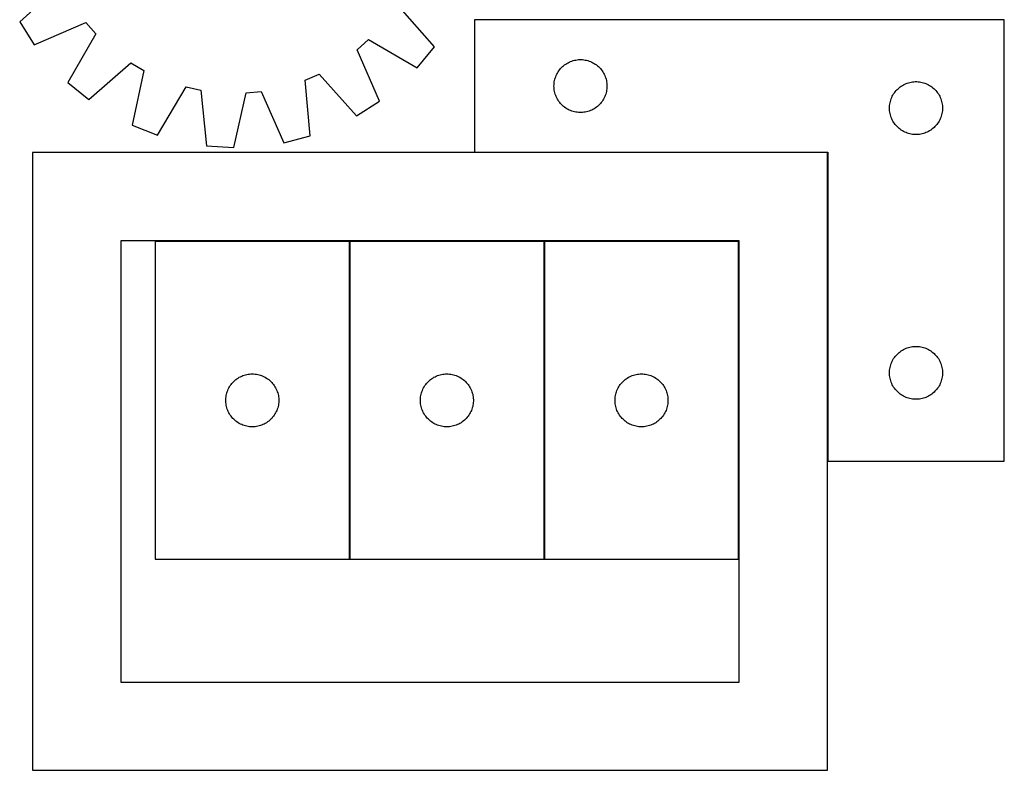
# Model space of a CAD drawing. Header units: millimetres. Extents: x 7 to 1493, y 7 to 2993.
# Tile 4 of 16: x 936 to 1493, y 7 to 432. Entities that reach past the tile are written whole.
import ezdxf

# ---------------------------------------------------------------- set-up
doc = ezdxf.new("R2010")
doc.units = ezdxf.units.MM
doc.layers.add('COMMON', color=5, linetype='CONTINUOUS', true_color=0x0000ff)
doc.layers.add('CUT', color=7, linetype='CONTINUOUS', true_color=0x000000)

msp = doc.modelspace()

# ---------------------------------------------------------------- linework, layer by layer
at = {"layer": 'COMMON'}
for p, q in [((1392.933233, 356.686475), (1193.133234, 356.686475)), ((1393.033234, 181.786475), (1393.033234, 356.586474)), ((1122.393105, 126.197733), (1122.393105, 306.197733)), ((1232.593106, 126.197733), (1232.593106, 306.197733))]:
    msp.add_line(p, q, dxfattribs=at)
at = {"layer": 'CUT'}
for p, q in [((959.249085, 451.898315), (935.590377, 430.703026)), ((1170.387873, 416.508002), (1149.454931, 440.399144)), ((935.590377, 430.703026), (943.866424, 417.732382)), ((943.866424, 417.732382), (973.056885, 430.258024)), ((973.056885, 430.258024), (978.742934, 423.840219)), ((1493.133234, 431.786475), (1193.133234, 431.786475)), ((1193.133234, 431.786475), (1193.133234, 356.786475)), ((1493.133234, 181.786475), (1493.133234, 431.786475)), ((978.742934, 423.840219), (962.79187, 396.371359)), ((1126.722831, 414.89388), (1133.140636, 420.579929)), ((1133.140636, 420.579929), (1160.609497, 404.628865)), ((1139.248474, 385.703418), (1126.722831, 414.89388)), ((1160.609497, 404.628865), (1170.387873, 416.508002)), ((974.671007, 386.592982), (998.562149, 407.525925)), ((998.562149, 407.525925), (1005.953114, 403.179315)), ((1244.759578, 406.73163), (1245.411342, 407.146195)), ((1245.411342, 407.146195), (1246.083583, 407.526657)), ((1246.083583, 407.526657), (1246.774518, 407.872009)), ((1246.774518, 407.872009), (1247.482316, 408.181335)), ((1247.482316, 408.181335), (1248.205098, 408.453814)), ((1248.205098, 408.453814), (1248.94095, 408.688723)), ((1248.94095, 408.688723), (1249.687918, 408.885441)), ((1249.687918, 408.885441), (1250.444023, 409.043444)), ((1250.444023, 409.043444), (1251.207259, 409.162315)), ((1251.207259, 409.162315), (1251.975602, 409.241738)), ((1251.975602, 409.241738), (1252.747015, 409.281502)), ((1252.747015, 409.281502), (1253.519453, 409.281502)), ((1253.519453, 409.281502), (1254.290866, 409.241738)), ((1254.290866, 409.241738), (1255.059209, 409.162315)), ((1255.059209, 409.162315), (1255.822446, 409.043444)), ((1255.822446, 409.043444), (1256.57855, 408.885441)), ((1256.57855, 408.885441), (1257.325519, 408.688723)), ((1257.325519, 408.688723), (1258.06137, 408.453814)), ((1258.06137, 408.453814), (1258.784153, 408.181335)), ((1258.784153, 408.181335), (1259.49195, 407.872009)), ((1259.49195, 407.872009), (1260.182885, 407.526657)), ((1260.182885, 407.526657), (1260.855126, 407.146195)), ((1260.855126, 407.146195), (1261.50689, 406.73163)), ((1005.953114, 403.179315), (999.271095, 372.125727)), ((1239.715928, 400.992882), (1240.078956, 401.674696)), ((1240.078956, 401.674696), (1240.476601, 402.336918)), ((1240.476601, 402.336918), (1240.907809, 402.977792)), ((1240.907809, 402.977792), (1241.371437, 403.595617)), ((1241.371437, 403.595617), (1241.866255, 404.188757)), ((1241.866255, 404.188757), (1242.390951, 404.755637)), ((1242.390951, 404.755637), (1242.944134, 405.294756)), ((1242.944134, 405.294756), (1243.524336, 405.804682)), ((1243.524336, 405.804682), (1244.13002, 406.284064)), ((1244.13002, 406.284064), (1244.759578, 406.73163)), ((1261.50689, 406.73163), (1262.136448, 406.284064)), ((1262.136448, 406.284064), (1262.742132, 405.804682)), ((1262.742132, 405.804682), (1263.322334, 405.294756)), ((1263.322334, 405.294756), (1263.875517, 404.755637)), ((1263.875517, 404.755637), (1264.400213, 404.188757)), ((1264.400213, 404.188757), (1264.895031, 403.595617)), ((1264.895031, 403.595617), (1265.358659, 402.977792)), ((1265.358659, 402.977792), (1265.789868, 402.336918)), ((1265.789868, 402.336918), (1266.187513, 401.674696)), ((1266.187513, 401.674696), (1266.55054, 400.992882)), ((962.79187, 396.371359), (974.671007, 386.592982)), ((1097.22176, 397.661537), (1105.082541, 401.08608)), ((1100.114005, 366.029122), (1097.22176, 397.661537)), ((1105.082541, 401.08608), (1126.27783, 377.427372)), ((1238.212736, 395.82879), (1238.311916, 396.594834)), ((1238.311916, 396.594834), (1238.450399, 397.354756)), ((1238.450399, 397.354756), (1238.627818, 398.106542)), ((1238.627818, 398.106542), (1238.843703, 398.848198)), ((1238.843703, 398.848198), (1239.097482, 399.577756)), ((1239.097482, 399.577756), (1239.388481, 400.293284)), ((1239.388481, 400.293284), (1239.715928, 400.992882)), ((1266.55054, 400.992882), (1266.877988, 400.293284)), ((1266.877988, 400.293284), (1267.168986, 399.577756)), ((1267.168986, 399.577756), (1267.422765, 398.848198)), ((1267.422765, 398.848198), (1267.63865, 398.106542)), ((1267.63865, 398.106542), (1267.816069, 397.354756)), ((1267.816069, 397.354756), (1267.954553, 396.594834)), ((1267.954553, 396.594834), (1268.053732, 395.82879)), ((1437.482316, 395.681335), (1438.205098, 395.953814)), ((1438.205098, 395.953814), (1438.94095, 396.188723)), ((1438.94095, 396.188723), (1439.687918, 396.385441)), ((1439.687918, 396.385441), (1440.444023, 396.543444)), ((1440.444023, 396.543444), (1441.207259, 396.662315)), ((1441.207259, 396.662315), (1441.975602, 396.741738)), ((1441.975602, 396.741738), (1442.747015, 396.781502)), ((1442.747015, 396.781502), (1443.519453, 396.781502)), ((1443.519453, 396.781502), (1444.290866, 396.741738)), ((1444.290866, 396.741738), (1445.059209, 396.662315)), ((1445.059209, 396.662315), (1445.822446, 396.543444)), ((1445.822446, 396.543444), (1446.57855, 396.385441)), ((1446.57855, 396.385441), (1447.325519, 396.188723)), ((1447.325519, 396.188723), (1448.06137, 395.953814)), ((1448.06137, 395.953814), (1448.784153, 395.681335)), ((1013.590511, 366.496794), (1029.843702, 393.787974)), ((1029.843702, 393.787974), (1038.216103, 391.938036)), ((1038.216103, 391.938036), (1041.457213, 360.339461)), ((1056.815222, 359.41097), (1063.839487, 390.388937)), ((1063.839487, 390.388937), (1072.373776, 391.216756)), ((1072.373776, 391.216756), (1085.220751, 362.166283)), ((1238.133234, 394.286475), (1238.153123, 395.058656)), ((1238.153123, 393.514294), (1238.133234, 394.286475)), ((1238.153123, 395.058656), (1238.212736, 395.82879)), ((1238.212736, 392.74416), (1238.153123, 393.514294)), ((1238.311916, 391.978116), (1238.212736, 392.74416)), ((1238.450399, 391.218194), (1238.311916, 391.978116)), ((1238.627818, 390.466408), (1238.450399, 391.218194)), ((1238.843703, 389.724753), (1238.627818, 390.466408)), ((1267.63865, 390.466408), (1267.422765, 389.724753)), ((1267.816069, 391.218194), (1267.63865, 390.466408)), ((1267.954553, 391.978116), (1267.816069, 391.218194)), ((1268.053732, 392.74416), (1267.954553, 391.978116)), ((1268.053732, 395.82879), (1268.113346, 395.058656)), ((1268.113346, 393.514294), (1268.053732, 392.74416)), ((1268.113346, 395.058656), (1268.133234, 394.286475)), ((1268.133234, 394.286475), (1268.113346, 393.514294)), ((1430.476601, 389.836918), (1430.907809, 390.477792)), ((1430.907809, 390.477792), (1431.371437, 391.095617)), ((1431.371437, 391.095617), (1431.866255, 391.688757)), ((1431.866255, 391.688757), (1432.390951, 392.255637)), ((1432.390951, 392.255637), (1432.944134, 392.794756)), ((1432.944134, 392.794756), (1433.524336, 393.304682)), ((1433.524336, 393.304682), (1434.13002, 393.784064)), ((1434.13002, 393.784064), (1434.759578, 394.23163)), ((1434.759578, 394.23163), (1435.411342, 394.646195)), ((1435.411342, 394.646195), (1436.083583, 395.026657)), ((1436.083583, 395.026657), (1436.774518, 395.372009)), ((1436.774518, 395.372009), (1437.482316, 395.681335)), ((1448.784153, 395.681335), (1449.49195, 395.372009)), ((1449.49195, 395.372009), (1450.182885, 395.026657)), ((1450.182885, 395.026657), (1450.855126, 394.646195)), ((1450.855126, 394.646195), (1451.50689, 394.23163)), ((1451.50689, 394.23163), (1452.136448, 393.784064)), ((1452.136448, 393.784064), (1452.742132, 393.304682)), ((1452.742132, 393.304682), (1453.322334, 392.794756)), ((1453.322334, 392.794756), (1453.875517, 392.255637)), ((1453.875517, 392.255637), (1454.400213, 391.688757)), ((1454.400213, 391.688757), (1454.895031, 391.095617)), ((1454.895031, 391.095617), (1455.358659, 390.477792)), ((1455.358659, 390.477792), (1455.789868, 389.836918)), ((1126.27783, 377.427372), (1139.248474, 385.703418)), ((1239.097482, 388.995194), (1238.843703, 389.724753)), ((1239.388481, 388.279667), (1239.097482, 388.995194)), ((1239.715928, 387.580068), (1239.388481, 388.279667)), ((1240.078956, 386.898254), (1239.715928, 387.580068)), ((1240.476601, 386.236032), (1240.078956, 386.898254)), ((1240.907809, 385.595159), (1240.476601, 386.236032)), ((1241.371437, 384.977333), (1240.907809, 385.595159)), ((1241.866255, 384.384193), (1241.371437, 384.977333)), ((1264.895031, 384.977333), (1264.400213, 384.384193)), ((1265.358659, 385.595159), (1264.895031, 384.977333)), ((1265.789868, 386.236032), (1265.358659, 385.595159)), ((1266.187513, 386.898254), (1265.789868, 386.236032)), ((1266.55054, 387.580068), (1266.187513, 386.898254)), ((1266.877988, 388.279667), (1266.55054, 387.580068)), ((1267.168986, 388.995194), (1266.877988, 388.279667)), ((1267.422765, 389.724753), (1267.168986, 388.995194)), ((1428.311916, 384.094834), (1428.450399, 384.854756)), ((1428.450399, 384.854756), (1428.627818, 385.606542)), ((1428.627818, 385.606542), (1428.843703, 386.348198)), ((1428.843703, 386.348198), (1429.097482, 387.077756)), ((1429.097482, 387.077756), (1429.388481, 387.793284)), ((1429.388481, 387.793284), (1429.715928, 388.492882)), ((1429.715928, 388.492882), (1430.078956, 389.174696)), ((1430.078956, 389.174696), (1430.476601, 389.836918)), ((1455.789868, 389.836918), (1456.187513, 389.174696)), ((1456.187513, 389.174696), (1456.55054, 388.492882)), ((1456.55054, 388.492882), (1456.877988, 387.793284)), ((1456.877988, 387.793284), (1457.168986, 387.077756)), ((1457.168986, 387.077756), (1457.422765, 386.348198)), ((1457.422765, 386.348198), (1457.63865, 385.606542)), ((1457.63865, 385.606542), (1457.816069, 384.854756)), ((1457.816069, 384.854756), (1457.954553, 384.094834)), ((1242.390951, 383.817313), (1241.866255, 384.384193)), ((1242.944134, 383.278195), (1242.390951, 383.817313)), ((1243.524336, 382.768268), (1242.944134, 383.278195)), ((1244.13002, 382.288886), (1243.524336, 382.768268)), ((1244.759578, 381.84132), (1244.13002, 382.288886)), ((1245.411342, 381.426756), (1244.759578, 381.84132)), ((1246.083583, 381.046293), (1245.411342, 381.426756)), ((1246.774518, 380.700941), (1246.083583, 381.046293)), ((1247.482316, 380.391616), (1246.774518, 380.700941)), ((1248.205098, 380.119137), (1247.482316, 380.391616)), ((1248.94095, 379.884227), (1248.205098, 380.119137)), ((1249.687918, 379.68751), (1248.94095, 379.884227)), ((1250.444023, 379.529506), (1249.687918, 379.68751)), ((1251.207259, 379.410635), (1250.444023, 379.529506)), ((1251.975602, 379.331212), (1251.207259, 379.410635)), ((1252.747015, 379.291448), (1251.975602, 379.331212)), ((1253.519453, 379.291448), (1252.747015, 379.291448)), ((1254.290866, 379.331212), (1253.519453, 379.291448)), ((1255.059209, 379.410635), (1254.290866, 379.331212)), ((1255.822446, 379.529506), (1255.059209, 379.410635)), ((1256.57855, 379.68751), (1255.822446, 379.529506)), ((1257.325519, 379.884227), (1256.57855, 379.68751)), ((1258.06137, 380.119137), (1257.325519, 379.884227)), ((1258.784153, 380.391616), (1258.06137, 380.119137)), ((1259.49195, 380.700941), (1258.784153, 380.391616)), ((1260.182885, 381.046293), (1259.49195, 380.700941)), ((1260.855126, 381.426756), (1260.182885, 381.046293)), ((1261.50689, 381.84132), (1260.855126, 381.426756)), ((1262.136448, 382.288886), (1261.50689, 381.84132)), ((1262.742132, 382.768268), (1262.136448, 382.288886)), ((1263.322334, 383.278195), (1262.742132, 382.768268)), ((1263.875517, 383.817313), (1263.322334, 383.278195)), ((1264.400213, 384.384193), (1263.875517, 383.817313)), ((1428.133234, 381.786475), (1428.153123, 382.558656)), ((1428.153123, 381.014294), (1428.133234, 381.786475)), ((1428.153123, 382.558656), (1428.212736, 383.32879)), ((1428.212736, 380.24416), (1428.153123, 381.014294)), ((1428.212736, 383.32879), (1428.311916, 384.094834)), ((1428.311916, 379.478116), (1428.212736, 380.24416)), ((1428.450399, 378.718194), (1428.311916, 379.478116)), ((1457.954553, 379.478116), (1457.816069, 378.718194)), ((1457.954553, 384.094834), (1458.053732, 383.32879)), ((1458.053732, 380.24416), (1457.954553, 379.478116)), ((1458.053732, 383.32879), (1458.113346, 382.558656)), ((1458.113346, 381.014294), (1458.053732, 380.24416)), ((1458.113346, 382.558656), (1458.133234, 381.786475)), ((1458.133234, 381.786475), (1458.113346, 381.014294)), ((1428.627818, 377.966408), (1428.450399, 378.718194)), ((1428.843703, 377.224753), (1428.627818, 377.966408)), ((1429.097482, 376.495194), (1428.843703, 377.224753)), ((1429.388481, 375.779667), (1429.097482, 376.495194)), ((1429.715928, 375.080068), (1429.388481, 375.779667)), ((1430.078956, 374.398254), (1429.715928, 375.080068)), ((1430.476601, 373.736032), (1430.078956, 374.398254)), ((1430.907809, 373.095159), (1430.476601, 373.736032)), ((1455.789868, 373.736032), (1455.358659, 373.095159)), ((1456.187513, 374.398254), (1455.789868, 373.736032)), ((1456.55054, 375.080068), (1456.187513, 374.398254)), ((1456.877988, 375.779667), (1456.55054, 375.080068)), ((1457.168986, 376.495194), (1456.877988, 375.779667)), ((1457.422765, 377.224753), (1457.168986, 376.495194)), ((1457.63865, 377.966408), (1457.422765, 377.224753)), ((1457.816069, 378.718194), (1457.63865, 377.966408)), ((999.271095, 372.125727), (1013.590511, 366.496794)), ((1431.371437, 372.477333), (1430.907809, 373.095159)), ((1431.866255, 371.884193), (1431.371437, 372.477333)), ((1432.390951, 371.317313), (1431.866255, 371.884193)), ((1432.944134, 370.778195), (1432.390951, 371.317313)), ((1433.524336, 370.268268), (1432.944134, 370.778195)), ((1434.13002, 369.788886), (1433.524336, 370.268268)), ((1434.759578, 369.34132), (1434.13002, 369.788886)), ((1435.411342, 368.926756), (1434.759578, 369.34132)), ((1436.083583, 368.546293), (1435.411342, 368.926756)), ((1436.774518, 368.200941), (1436.083583, 368.546293)), ((1437.482316, 367.891616), (1436.774518, 368.200941)), ((1449.49195, 368.200941), (1448.784153, 367.891616)), ((1450.182885, 368.546293), (1449.49195, 368.200941)), ((1450.855126, 368.926756), (1450.182885, 368.546293)), ((1451.50689, 369.34132), (1450.855126, 368.926756)), ((1452.136448, 369.788886), (1451.50689, 369.34132)), ((1452.742132, 370.268268), (1452.136448, 369.788886)), ((1453.322334, 370.778195), (1452.742132, 370.268268)), ((1453.875517, 371.317313), (1453.322334, 370.778195)), ((1454.400213, 371.884193), (1453.875517, 371.317313)), ((1454.895031, 372.477333), (1454.400213, 371.884193)), ((1455.358659, 373.095159), (1454.895031, 372.477333)), ((1085.220751, 362.166283), (1100.114005, 366.029122)), ((1438.205098, 367.619137), (1437.482316, 367.891616)), ((1438.94095, 367.384227), (1438.205098, 367.619137)), ((1439.687918, 367.18751), (1438.94095, 367.384227)), ((1440.444023, 367.029506), (1439.687918, 367.18751)), ((1441.207259, 366.910635), (1440.444023, 367.029506)), ((1441.975602, 366.831212), (1441.207259, 366.910635)), ((1442.747015, 366.791448), (1441.975602, 366.831212)), ((1443.519453, 366.791448), (1442.747015, 366.791448)), ((1444.290866, 366.831212), (1443.519453, 366.791448)), ((1445.059209, 366.910635), (1444.290866, 366.831212)), ((1445.822446, 367.029506), (1445.059209, 366.910635)), ((1446.57855, 367.18751), (1445.822446, 367.029506)), ((1447.325519, 367.384227), (1446.57855, 367.18751)), ((1448.06137, 367.619137), (1447.325519, 367.384227)), ((1448.784153, 367.891616), (1448.06137, 367.619137)), ((1041.457213, 360.339461), (1056.815222, 359.41097)), ((1392.933233, 356.586474), (942.933233, 356.586474)), ((942.933233, 356.586474), (942.933233, 6.586474)), ((1193.133234, 356.786475), (1393.133234, 356.786475)), ((1392.933233, 6.586474), (1392.933233, 356.586474)), ((1393.133234, 356.786475), (1393.133234, 181.786475)), ((1342.933233, 306.586474), (992.933233, 306.586474)), ((992.933233, 306.586474), (992.933233, 56.586474)), ((1012.293104, 306.197733), (1012.293104, 126.197733)), ((1122.293104, 306.197733), (1012.293104, 306.197733)), ((1122.293104, 126.197733), (1122.293104, 306.197733)), ((1122.493105, 306.197733), (1122.493105, 126.197733)), ((1232.493105, 306.197733), (1122.493105, 306.197733)), ((1232.493105, 126.197733), (1232.493105, 306.197733)), ((1232.693106, 306.197733), (1232.693106, 126.197733)), ((1342.693106, 306.197733), (1232.693106, 306.197733)), ((1342.693106, 126.197733), (1342.693106, 306.197733)), ((1342.933233, 56.586474), (1342.933233, 306.586474)), ((1436.083583, 245.026657), (1436.774518, 245.372009)), ((1436.774518, 245.372009), (1437.482316, 245.681335)), ((1437.482316, 245.681335), (1438.205098, 245.953814)), ((1438.205098, 245.953814), (1438.94095, 246.188723)), ((1438.94095, 246.188723), (1439.687918, 246.385441)), ((1439.687918, 246.385441), (1440.444023, 246.543444)), ((1440.444023, 246.543444), (1441.207259, 246.662315)), ((1441.207259, 246.662315), (1441.975602, 246.741738)), ((1441.975602, 246.741738), (1442.747015, 246.781502)), ((1442.747015, 246.781502), (1443.519453, 246.781502)), ((1443.519453, 246.781502), (1444.290866, 246.741738)), ((1444.290866, 246.741738), (1445.059209, 246.662315)), ((1445.059209, 246.662315), (1445.822446, 246.543444)), ((1445.822446, 246.543444), (1446.57855, 246.385441)), ((1446.57855, 246.385441), (1447.325519, 246.188723)), ((1447.325519, 246.188723), (1448.06137, 245.953814)), ((1448.06137, 245.953814), (1448.784153, 245.681335)), ((1448.784153, 245.681335), (1449.49195, 245.372009)), ((1449.49195, 245.372009), (1450.182885, 245.026657)), ((1430.078956, 239.174696), (1430.476601, 239.836918)), ((1430.476601, 239.836918), (1430.907809, 240.477792)), ((1430.907809, 240.477792), (1431.371437, 241.095617)), ((1431.371437, 241.095617), (1431.866255, 241.688757)), ((1431.866255, 241.688757), (1432.390951, 242.255637)), ((1432.390951, 242.255637), (1432.944134, 242.794756)), ((1432.944134, 242.794756), (1433.524336, 243.304682)), ((1433.524336, 243.304682), (1434.13002, 243.784064)), ((1434.13002, 243.784064), (1434.759578, 244.23163)), ((1434.759578, 244.23163), (1435.411342, 244.646195)), ((1435.411342, 244.646195), (1436.083583, 245.026657)), ((1450.182885, 245.026657), (1450.855126, 244.646195)), ((1450.855126, 244.646195), (1451.50689, 244.23163)), ((1451.50689, 244.23163), (1452.136448, 243.784064)), ((1452.136448, 243.784064), (1452.742132, 243.304682)), ((1452.742132, 243.304682), (1453.322334, 242.794756)), ((1453.322334, 242.794756), (1453.875517, 242.255637)), ((1453.875517, 242.255637), (1454.400213, 241.688757)), ((1454.400213, 241.688757), (1454.895031, 241.095617)), ((1454.895031, 241.095617), (1455.358659, 240.477792)), ((1455.358659, 240.477792), (1455.789868, 239.836918)), ((1455.789868, 239.836918), (1456.187513, 239.174696)), ((1428.311916, 234.094834), (1428.450399, 234.854756)), ((1428.450399, 234.854756), (1428.627818, 235.606542)), ((1428.627818, 235.606542), (1428.843703, 236.348198)), ((1428.843703, 236.348198), (1429.097482, 237.077756)), ((1429.097482, 237.077756), (1429.388481, 237.793284)), ((1429.388481, 237.793284), (1429.715928, 238.492882)), ((1429.715928, 238.492882), (1430.078956, 239.174696)), ((1456.187513, 239.174696), (1456.55054, 238.492882)), ((1456.55054, 238.492882), (1456.877988, 237.793284)), ((1456.877988, 237.793284), (1457.168986, 237.077756)), ((1457.168986, 237.077756), (1457.422765, 236.348198)), ((1457.422765, 236.348198), (1457.63865, 235.606542)), ((1457.63865, 235.606542), (1457.816069, 234.854756)), ((1457.816069, 234.854756), (1457.954553, 234.094834)), ((1058.601787, 228.423158), (1059.242661, 228.854366)), ((1059.242661, 228.854366), (1059.904883, 229.252011)), ((1059.904883, 229.252011), (1060.586697, 229.615039)), ((1060.586697, 229.615039), (1061.286295, 229.942486)), ((1061.286295, 229.942486), (1062.001822, 230.233485)), ((1062.001822, 230.233485), (1062.731381, 230.487264)), ((1062.731381, 230.487264), (1063.473037, 230.703149)), ((1063.473037, 230.703149), (1064.224823, 230.880568)), ((1064.224823, 230.880568), (1064.984745, 231.019051)), ((1064.984745, 231.019051), (1065.750789, 231.118231)), ((1065.750789, 231.118231), (1066.520922, 231.177844)), ((1066.520922, 231.177844), (1067.293104, 231.197733)), ((1067.293104, 231.197733), (1068.065285, 231.177844)), ((1068.065285, 231.177844), (1068.835419, 231.118231)), ((1068.835419, 231.118231), (1069.601462, 231.019051)), ((1069.601462, 231.019051), (1070.361385, 230.880568)), ((1070.361385, 230.880568), (1071.113171, 230.703149)), ((1071.113171, 230.703149), (1071.854826, 230.487264)), ((1071.854826, 230.487264), (1072.584385, 230.233485)), ((1072.584385, 230.233485), (1073.299912, 229.942486)), ((1073.299912, 229.942486), (1073.999511, 229.615039)), ((1073.999511, 229.615039), (1074.681325, 229.252011)), ((1074.681325, 229.252011), (1075.343547, 228.854366)), ((1075.343547, 228.854366), (1075.98442, 228.423158)), ((1168.801788, 228.423158), (1169.442662, 228.854366)), ((1169.442662, 228.854366), (1170.104884, 229.252011)), ((1170.104884, 229.252011), (1170.786698, 229.615039)), ((1170.786698, 229.615039), (1171.486296, 229.942486)), ((1171.486296, 229.942486), (1172.201823, 230.233485)), ((1172.201823, 230.233485), (1172.931382, 230.487264)), ((1172.931382, 230.487264), (1173.673038, 230.703149)), ((1173.673038, 230.703149), (1174.424824, 230.880568)), ((1174.424824, 230.880568), (1175.184746, 231.019051)), ((1175.184746, 231.019051), (1175.95079, 231.118231)), ((1175.95079, 231.118231), (1176.720923, 231.177844)), ((1176.720923, 231.177844), (1177.493105, 231.197733)), ((1177.493105, 231.197733), (1178.265286, 231.177844)), ((1178.265286, 231.177844), (1179.03542, 231.118231)), ((1179.03542, 231.118231), (1179.801463, 231.019051)), ((1179.801463, 231.019051), (1180.561386, 230.880568)), ((1180.561386, 230.880568), (1181.313172, 230.703149)), ((1181.313172, 230.703149), (1182.054827, 230.487264)), ((1182.054827, 230.487264), (1182.784386, 230.233485)), ((1182.784386, 230.233485), (1183.499913, 229.942486)), ((1183.499913, 229.942486), (1184.199512, 229.615039)), ((1184.199512, 229.615039), (1184.881326, 229.252011)), ((1184.881326, 229.252011), (1185.543548, 228.854366)), ((1185.543548, 228.854366), (1186.184421, 228.423158)), ((1279.001789, 228.423158), (1279.642663, 228.854366)), ((1279.642663, 228.854366), (1280.304885, 229.252011)), ((1280.304885, 229.252011), (1280.986699, 229.615039)), ((1280.986699, 229.615039), (1281.686297, 229.942486)), ((1281.686297, 229.942486), (1282.401824, 230.233485)), ((1282.401824, 230.233485), (1283.131383, 230.487264)), ((1283.131383, 230.487264), (1283.873039, 230.703149)), ((1283.873039, 230.703149), (1284.624825, 230.880568)), ((1284.624825, 230.880568), (1285.384747, 231.019051)), ((1285.384747, 231.019051), (1286.150791, 231.118231)), ((1286.150791, 231.118231), (1286.920924, 231.177844)), ((1286.920924, 231.177844), (1287.693106, 231.197733)), ((1287.693106, 231.197733), (1288.465287, 231.177844)), ((1288.465287, 231.177844), (1289.235421, 231.118231)), ((1289.235421, 231.118231), (1290.001464, 231.019051)), ((1290.001464, 231.019051), (1290.761387, 230.880568)), ((1290.761387, 230.880568), (1291.513173, 230.703149)), ((1291.513173, 230.703149), (1292.254828, 230.487264)), ((1292.254828, 230.487264), (1292.984387, 230.233485)), ((1292.984387, 230.233485), (1293.699914, 229.942486)), ((1293.699914, 229.942486), (1294.399513, 229.615039)), ((1294.399513, 229.615039), (1295.081327, 229.252011)), ((1295.081327, 229.252011), (1295.743549, 228.854366)), ((1295.743549, 228.854366), (1296.384422, 228.423158)), ((1428.133234, 231.786475), (1428.153123, 232.558656)), ((1428.153123, 231.014294), (1428.133234, 231.786475)), ((1428.153123, 232.558656), (1428.212736, 233.32879)), ((1428.212736, 230.24416), (1428.153123, 231.014294)), ((1428.212736, 233.32879), (1428.311916, 234.094834)), ((1428.311916, 229.478116), (1428.212736, 230.24416)), ((1428.450399, 228.718194), (1428.311916, 229.478116)), ((1428.627818, 227.966408), (1428.450399, 228.718194)), ((1457.816069, 228.718194), (1457.63865, 227.966408)), ((1457.954553, 229.478116), (1457.816069, 228.718194)), ((1457.954553, 234.094834), (1458.053732, 233.32879)), ((1458.053732, 230.24416), (1457.954553, 229.478116)), ((1458.053732, 233.32879), (1458.113346, 232.558656)), ((1458.113346, 231.014294), (1458.053732, 230.24416)), ((1458.113346, 232.558656), (1458.133234, 231.786475)), ((1458.133234, 231.786475), (1458.113346, 231.014294)), ((1053.70757, 222.556449), (1054.052922, 223.247384)), ((1054.052922, 223.247384), (1054.433384, 223.919625)), ((1054.433384, 223.919625), (1054.847949, 224.571389)), ((1054.847949, 224.571389), (1055.295515, 225.200947)), ((1055.295515, 225.200947), (1055.774897, 225.80663)), ((1055.774897, 225.80663), (1056.284823, 226.386833)), ((1056.284823, 226.386833), (1056.823941, 226.940016)), ((1056.823941, 226.940016), (1057.390822, 227.464712)), ((1057.390822, 227.464712), (1057.983961, 227.95953)), ((1057.983961, 227.95953), (1058.601787, 228.423158)), ((1075.98442, 228.423158), (1076.602246, 227.95953)), ((1076.602246, 227.95953), (1077.195386, 227.464712)), ((1077.195386, 227.464712), (1077.762266, 226.940016)), ((1077.762266, 226.940016), (1078.301384, 226.386833)), ((1078.301384, 226.386833), (1078.81131, 225.80663)), ((1078.81131, 225.80663), (1079.290692, 225.200947)), ((1079.290692, 225.200947), (1079.738259, 224.571389)), ((1079.738259, 224.571389), (1080.152823, 223.919625)), ((1080.152823, 223.919625), (1080.533286, 223.247384)), ((1080.533286, 223.247384), (1080.878638, 222.556449)), ((1163.907571, 222.556449), (1164.252923, 223.247384)), ((1164.252923, 223.247384), (1164.633385, 223.919625)), ((1164.633385, 223.919625), (1165.04795, 224.571389)), ((1165.04795, 224.571389), (1165.495516, 225.200947)), ((1165.495516, 225.200947), (1165.974898, 225.80663)), ((1165.974898, 225.80663), (1166.484824, 226.386833)), ((1166.484824, 226.386833), (1167.023942, 226.940016)), ((1167.023942, 226.940016), (1167.590823, 227.464712)), ((1167.590823, 227.464712), (1168.183962, 227.95953)), ((1168.183962, 227.95953), (1168.801788, 228.423158)), ((1186.184421, 228.423158), (1186.802247, 227.95953)), ((1186.802247, 227.95953), (1187.395387, 227.464712)), ((1187.395387, 227.464712), (1187.962267, 226.940016)), ((1187.962267, 226.940016), (1188.501385, 226.386833)), ((1188.501385, 226.386833), (1189.011311, 225.80663)), ((1189.011311, 225.80663), (1189.490693, 225.200947)), ((1189.490693, 225.200947), (1189.93826, 224.571389)), ((1189.93826, 224.571389), (1190.352824, 223.919625)), ((1190.352824, 223.919625), (1190.733287, 223.247384)), ((1190.733287, 223.247384), (1191.078639, 222.556449)), ((1274.107572, 222.556449), (1274.452924, 223.247384)), ((1274.452924, 223.247384), (1274.833386, 223.919625)), ((1274.833386, 223.919625), (1275.247951, 224.571389)), ((1275.247951, 224.571389), (1275.695517, 225.200947)), ((1275.695517, 225.200947), (1276.174899, 225.80663)), ((1276.174899, 225.80663), (1276.684825, 226.386833)), ((1276.684825, 226.386833), (1277.223943, 226.940016)), ((1277.223943, 226.940016), (1277.790824, 227.464712)), ((1277.790824, 227.464712), (1278.383963, 227.95953)), ((1278.383963, 227.95953), (1279.001789, 228.423158)), ((1296.384422, 228.423158), (1297.002248, 227.95953)), ((1297.002248, 227.95953), (1297.595388, 227.464712)), ((1297.595388, 227.464712), (1298.162268, 226.940016)), ((1298.162268, 226.940016), (1298.701386, 226.386833)), ((1298.701386, 226.386833), (1299.211312, 225.80663)), ((1299.211312, 225.80663), (1299.690694, 225.200947)), ((1299.690694, 225.200947), (1300.138261, 224.571389)), ((1300.138261, 224.571389), (1300.552825, 223.919625)), ((1300.552825, 223.919625), (1300.933288, 223.247384)), ((1300.933288, 223.247384), (1301.27864, 222.556449)), ((1428.843703, 227.224753), (1428.627818, 227.966408)), ((1429.097482, 226.495194), (1428.843703, 227.224753)), ((1429.388481, 225.779667), (1429.097482, 226.495194)), ((1429.715928, 225.080068), (1429.388481, 225.779667)), ((1430.078956, 224.398254), (1429.715928, 225.080068)), ((1430.476601, 223.736032), (1430.078956, 224.398254)), ((1430.907809, 223.095159), (1430.476601, 223.736032)), ((1431.371437, 222.477333), (1430.907809, 223.095159)), ((1455.358659, 223.095159), (1454.895031, 222.477333)), ((1455.789868, 223.736032), (1455.358659, 223.095159)), ((1456.187513, 224.398254), (1455.789868, 223.736032)), ((1456.55054, 225.080068), (1456.187513, 224.398254)), ((1456.877988, 225.779667), (1456.55054, 225.080068)), ((1457.168986, 226.495194), (1456.877988, 225.779667)), ((1457.422765, 227.224753), (1457.168986, 226.495194)), ((1457.63865, 227.966408), (1457.422765, 227.224753)), ((1052.337841, 217.355365), (1052.417264, 218.123708)), ((1052.417264, 218.123708), (1052.536134, 218.886944)), ((1052.536134, 218.886944), (1052.694138, 219.643049)), ((1052.694138, 219.643049), (1052.890856, 220.390017)), ((1052.890856, 220.390017), (1053.125765, 221.125869)), ((1053.125765, 221.125869), (1053.398244, 221.848651)), ((1053.398244, 221.848651), (1053.70757, 222.556449)), ((1080.878638, 222.556449), (1081.187963, 221.848651)), ((1081.187963, 221.848651), (1081.460442, 221.125869)), ((1081.460442, 221.125869), (1081.695352, 220.390017)), ((1081.695352, 220.390017), (1081.892069, 219.643049)), ((1081.892069, 219.643049), (1082.050073, 218.886944)), ((1082.050073, 218.886944), (1082.168944, 218.123708)), ((1082.168944, 218.123708), (1082.248367, 217.355365)), ((1162.537842, 217.355365), (1162.617265, 218.123708)), ((1162.617265, 218.123708), (1162.736135, 218.886944)), ((1162.736135, 218.886944), (1162.894139, 219.643049)), ((1162.894139, 219.643049), (1163.090857, 220.390017)), ((1163.090857, 220.390017), (1163.325766, 221.125869)), ((1163.325766, 221.125869), (1163.598245, 221.848651)), ((1163.598245, 221.848651), (1163.907571, 222.556449)), ((1191.078639, 222.556449), (1191.387964, 221.848651)), ((1191.387964, 221.848651), (1191.660443, 221.125869)), ((1191.660443, 221.125869), (1191.895353, 220.390017)), ((1191.895353, 220.390017), (1192.09207, 219.643049)), ((1192.09207, 219.643049), (1192.250074, 218.886944)), ((1192.250074, 218.886944), (1192.368945, 218.123708)), ((1192.368945, 218.123708), (1192.448368, 217.355365)), ((1272.737843, 217.355365), (1272.817266, 218.123708)), ((1272.817266, 218.123708), (1272.936136, 218.886944)), ((1272.936136, 218.886944), (1273.09414, 219.643049)), ((1273.09414, 219.643049), (1273.290858, 220.390017)), ((1273.290858, 220.390017), (1273.525767, 221.125869)), ((1273.525767, 221.125869), (1273.798246, 221.848651)), ((1273.798246, 221.848651), (1274.107572, 222.556449)), ((1301.27864, 222.556449), (1301.587965, 221.848651)), ((1301.587965, 221.848651), (1301.860444, 221.125869)), ((1301.860444, 221.125869), (1302.095354, 220.390017)), ((1302.095354, 220.390017), (1302.292071, 219.643049)), ((1302.292071, 219.643049), (1302.450075, 218.886944)), ((1302.450075, 218.886944), (1302.568946, 218.123708)), ((1302.568946, 218.123708), (1302.648369, 217.355365)), ((1431.866255, 221.884193), (1431.371437, 222.477333)), ((1432.390951, 221.317313), (1431.866255, 221.884193)), ((1432.944134, 220.778195), (1432.390951, 221.317313)), ((1433.524336, 220.268268), (1432.944134, 220.778195)), ((1434.13002, 219.788886), (1433.524336, 220.268268)), ((1434.759578, 219.34132), (1434.13002, 219.788886)), ((1435.411342, 218.926756), (1434.759578, 219.34132)), ((1436.083583, 218.546293), (1435.411342, 218.926756)), ((1436.774518, 218.200941), (1436.083583, 218.546293)), ((1437.482316, 217.891616), (1436.774518, 218.200941)), ((1438.205098, 217.619137), (1437.482316, 217.891616)), ((1438.94095, 217.384227), (1438.205098, 217.619137)), ((1448.06137, 217.619137), (1447.325519, 217.384227)), ((1448.784153, 217.891616), (1448.06137, 217.619137)), ((1449.49195, 218.200941), (1448.784153, 217.891616)), ((1450.182885, 218.546293), (1449.49195, 218.200941)), ((1450.855126, 218.926756), (1450.182885, 218.546293)), ((1451.50689, 219.34132), (1450.855126, 218.926756)), ((1452.136448, 219.788886), (1451.50689, 219.34132)), ((1452.742132, 220.268268), (1452.136448, 219.788886)), ((1453.322334, 220.778195), (1452.742132, 220.268268)), ((1453.875517, 221.317313), (1453.322334, 220.778195)), ((1454.400213, 221.884193), (1453.875517, 221.317313)), ((1454.895031, 222.477333), (1454.400213, 221.884193)), ((1052.298077, 216.583952), (1052.337841, 217.355365)), ((1052.298077, 215.811514), (1052.298077, 216.583952)), ((1052.337841, 215.040101), (1052.298077, 215.811514)), ((1052.417264, 214.271757), (1052.337841, 215.040101)), ((1052.536134, 213.508521), (1052.417264, 214.271757)), ((1052.694138, 212.752417), (1052.536134, 213.508521)), ((1052.890856, 212.005448), (1052.694138, 212.752417)), ((1053.125765, 211.269597), (1052.890856, 212.005448)), ((1081.695352, 212.005448), (1081.460442, 211.269597)), ((1081.892069, 212.752417), (1081.695352, 212.005448)), ((1082.050073, 213.508521), (1081.892069, 212.752417)), ((1082.168944, 214.271757), (1082.050073, 213.508521)), ((1082.248367, 215.040101), (1082.168944, 214.271757)), ((1082.248367, 217.355365), (1082.288131, 216.583952)), ((1082.288131, 215.811514), (1082.248367, 215.040101)), ((1082.288131, 216.583952), (1082.288131, 215.811514)), ((1162.498078, 216.583952), (1162.537842, 217.355365)), ((1162.498078, 215.811514), (1162.498078, 216.583952)), ((1162.537842, 215.040101), (1162.498078, 215.811514)), ((1162.617265, 214.271757), (1162.537842, 215.040101)), ((1162.736135, 213.508521), (1162.617265, 214.271757)), ((1162.894139, 212.752417), (1162.736135, 213.508521)), ((1163.090857, 212.005448), (1162.894139, 212.752417)), ((1163.325766, 211.269597), (1163.090857, 212.005448)), ((1191.895353, 212.005448), (1191.660443, 211.269597)), ((1192.09207, 212.752417), (1191.895353, 212.005448)), ((1192.250074, 213.508521), (1192.09207, 212.752417)), ((1192.368945, 214.271757), (1192.250074, 213.508521)), ((1192.448368, 215.040101), (1192.368945, 214.271757)), ((1192.448368, 217.355365), (1192.488132, 216.583952)), ((1192.488132, 215.811514), (1192.448368, 215.040101)), ((1192.488132, 216.583952), (1192.488132, 215.811514)), ((1272.698079, 216.583952), (1272.737843, 217.355365)), ((1272.698079, 215.811514), (1272.698079, 216.583952)), ((1272.737843, 215.040101), (1272.698079, 215.811514)), ((1272.817266, 214.271757), (1272.737843, 215.040101)), ((1272.936136, 213.508521), (1272.817266, 214.271757)), ((1273.09414, 212.752417), (1272.936136, 213.508521)), ((1273.290858, 212.005448), (1273.09414, 212.752417)), ((1273.525767, 211.269597), (1273.290858, 212.005448)), ((1302.095354, 212.005448), (1301.860444, 211.269597)), ((1302.292071, 212.752417), (1302.095354, 212.005448)), ((1302.450075, 213.508521), (1302.292071, 212.752417)), ((1302.568946, 214.271757), (1302.450075, 213.508521)), ((1302.648369, 215.040101), (1302.568946, 214.271757)), ((1302.648369, 217.355365), (1302.688133, 216.583952)), ((1302.688133, 215.811514), (1302.648369, 215.040101)), ((1302.688133, 216.583952), (1302.688133, 215.811514)), ((1439.687918, 217.18751), (1438.94095, 217.384227)), ((1440.444023, 217.029506), (1439.687918, 217.18751)), ((1441.207259, 216.910635), (1440.444023, 217.029506)), ((1441.975602, 216.831212), (1441.207259, 216.910635)), ((1442.747015, 216.791448), (1441.975602, 216.831212)), ((1443.519453, 216.791448), (1442.747015, 216.791448)), ((1444.290866, 216.831212), (1443.519453, 216.791448)), ((1445.059209, 216.910635), (1444.290866, 216.831212)), ((1445.822446, 217.029506), (1445.059209, 216.910635)), ((1446.57855, 217.18751), (1445.822446, 217.029506)), ((1447.325519, 217.384227), (1446.57855, 217.18751)), ((1053.398244, 210.546814), (1053.125765, 211.269597)), ((1053.70757, 209.839017), (1053.398244, 210.546814)), ((1054.052922, 209.148082), (1053.70757, 209.839017)), ((1054.433384, 208.475841), (1054.052922, 209.148082)), ((1054.847949, 207.824077), (1054.433384, 208.475841)), ((1055.295515, 207.194519), (1054.847949, 207.824077)), ((1055.774897, 206.588835), (1055.295515, 207.194519)), ((1056.284823, 206.008633), (1055.774897, 206.588835)), ((1078.81131, 206.588835), (1078.301384, 206.008633)), ((1079.290692, 207.194519), (1078.81131, 206.588835)), ((1079.738259, 207.824077), (1079.290692, 207.194519)), ((1080.152823, 208.475841), (1079.738259, 207.824077)), ((1080.533286, 209.148082), (1080.152823, 208.475841)), ((1080.878638, 209.839017), (1080.533286, 209.148082)), ((1081.187963, 210.546814), (1080.878638, 209.839017)), ((1081.460442, 211.269597), (1081.187963, 210.546814)), ((1163.598245, 210.546814), (1163.325766, 211.269597)), ((1163.907571, 209.839017), (1163.598245, 210.546814)), ((1164.252923, 209.148082), (1163.907571, 209.839017)), ((1164.633385, 208.475841), (1164.252923, 209.148082)), ((1165.04795, 207.824077), (1164.633385, 208.475841)), ((1165.495516, 207.194519), (1165.04795, 207.824077)), ((1165.974898, 206.588835), (1165.495516, 207.194519)), ((1166.484824, 206.008633), (1165.974898, 206.588835)), ((1189.011311, 206.588835), (1188.501385, 206.008633)), ((1189.490693, 207.194519), (1189.011311, 206.588835)), ((1189.93826, 207.824077), (1189.490693, 207.194519)), ((1190.352824, 208.475841), (1189.93826, 207.824077)), ((1190.733287, 209.148082), (1190.352824, 208.475841)), ((1191.078639, 209.839017), (1190.733287, 209.148082)), ((1191.387964, 210.546814), (1191.078639, 209.839017)), ((1191.660443, 211.269597), (1191.387964, 210.546814)), ((1273.798246, 210.546814), (1273.525767, 211.269597)), ((1274.107572, 209.839017), (1273.798246, 210.546814)), ((1274.452924, 209.148082), (1274.107572, 209.839017)), ((1274.833386, 208.475841), (1274.452924, 209.148082)), ((1275.247951, 207.824077), (1274.833386, 208.475841)), ((1275.695517, 207.194519), (1275.247951, 207.824077)), ((1276.174899, 206.588835), (1275.695517, 207.194519)), ((1276.684825, 206.008633), (1276.174899, 206.588835)), ((1299.211312, 206.588835), (1298.701386, 206.008633)), ((1299.690694, 207.194519), (1299.211312, 206.588835)), ((1300.138261, 207.824077), (1299.690694, 207.194519)), ((1300.552825, 208.475841), (1300.138261, 207.824077)), ((1300.933288, 209.148082), (1300.552825, 208.475841)), ((1301.27864, 209.839017), (1300.933288, 209.148082)), ((1301.587965, 210.546814), (1301.27864, 209.839017)), ((1301.860444, 211.269597), (1301.587965, 210.546814)), ((1056.823941, 205.45545), (1056.284823, 206.008633)), ((1057.390822, 204.930754), (1056.823941, 205.45545)), ((1057.983961, 204.435936), (1057.390822, 204.930754)), ((1058.601787, 203.972308), (1057.983961, 204.435936)), ((1059.242661, 203.541099), (1058.601787, 203.972308)), ((1059.904883, 203.143454), (1059.242661, 203.541099)), ((1060.586697, 202.780427), (1059.904883, 203.143454)), ((1061.286295, 202.452979), (1060.586697, 202.780427)), ((1062.001822, 202.161981), (1061.286295, 202.452979)), ((1062.731381, 201.908202), (1062.001822, 202.161981)), ((1063.473037, 201.692317), (1062.731381, 201.908202)), ((1064.224823, 201.514898), (1063.473037, 201.692317)), ((1064.984745, 201.376414), (1064.224823, 201.514898)), ((1065.750789, 201.277235), (1064.984745, 201.376414)), ((1066.520922, 201.217621), (1065.750789, 201.277235)), ((1067.293104, 201.197733), (1066.520922, 201.217621)), ((1068.065285, 201.217621), (1067.293104, 201.197733)), ((1068.835419, 201.277235), (1068.065285, 201.217621)), ((1069.601462, 201.376414), (1068.835419, 201.277235)), ((1070.361385, 201.514898), (1069.601462, 201.376414)), ((1071.113171, 201.692317), (1070.361385, 201.514898)), ((1071.854826, 201.908202), (1071.113171, 201.692317)), ((1072.584385, 202.161981), (1071.854826, 201.908202)), ((1073.299912, 202.452979), (1072.584385, 202.161981)), ((1073.999511, 202.780427), (1073.299912, 202.452979)), ((1074.681325, 203.143454), (1073.999511, 202.780427)), ((1075.343547, 203.541099), (1074.681325, 203.143454)), ((1075.98442, 203.972308), (1075.343547, 203.541099)), ((1076.602246, 204.435936), (1075.98442, 203.972308)), ((1077.195386, 204.930754), (1076.602246, 204.435936)), ((1077.762266, 205.45545), (1077.195386, 204.930754)), ((1078.301384, 206.008633), (1077.762266, 205.45545)), ((1167.023942, 205.45545), (1166.484824, 206.008633)), ((1167.590823, 204.930754), (1167.023942, 205.45545)), ((1168.183962, 204.435936), (1167.590823, 204.930754)), ((1168.801788, 203.972308), (1168.183962, 204.435936)), ((1169.442662, 203.541099), (1168.801788, 203.972308)), ((1170.104884, 203.143454), (1169.442662, 203.541099)), ((1170.786698, 202.780427), (1170.104884, 203.143454)), ((1171.486296, 202.452979), (1170.786698, 202.780427)), ((1172.201823, 202.161981), (1171.486296, 202.452979)), ((1172.931382, 201.908202), (1172.201823, 202.161981)), ((1173.673038, 201.692317), (1172.931382, 201.908202)), ((1174.424824, 201.514898), (1173.673038, 201.692317)), ((1175.184746, 201.376414), (1174.424824, 201.514898)), ((1175.95079, 201.277235), (1175.184746, 201.376414)), ((1176.720923, 201.217621), (1175.95079, 201.277235)), ((1177.493105, 201.197733), (1176.720923, 201.217621)), ((1178.265286, 201.217621), (1177.493105, 201.197733)), ((1179.03542, 201.277235), (1178.265286, 201.217621)), ((1179.801463, 201.376414), (1179.03542, 201.277235)), ((1180.561386, 201.514898), (1179.801463, 201.376414)), ((1181.313172, 201.692317), (1180.561386, 201.514898)), ((1182.054827, 201.908202), (1181.313172, 201.692317)), ((1182.784386, 202.161981), (1182.054827, 201.908202)), ((1183.499913, 202.452979), (1182.784386, 202.161981)), ((1184.199512, 202.780427), (1183.499913, 202.452979)), ((1184.881326, 203.143454), (1184.199512, 202.780427)), ((1185.543548, 203.541099), (1184.881326, 203.143454)), ((1186.184421, 203.972308), (1185.543548, 203.541099)), ((1186.802247, 204.435936), (1186.184421, 203.972308)), ((1187.395387, 204.930754), (1186.802247, 204.435936)), ((1187.962267, 205.45545), (1187.395387, 204.930754)), ((1188.501385, 206.008633), (1187.962267, 205.45545)), ((1277.223943, 205.45545), (1276.684825, 206.008633)), ((1277.790824, 204.930754), (1277.223943, 205.45545)), ((1278.383963, 204.435936), (1277.790824, 204.930754)), ((1279.001789, 203.972308), (1278.383963, 204.435936)), ((1279.642663, 203.541099), (1279.001789, 203.972308)), ((1280.304885, 203.143454), (1279.642663, 203.541099)), ((1280.986699, 202.780427), (1280.304885, 203.143454)), ((1281.686297, 202.452979), (1280.986699, 202.780427)), ((1282.401824, 202.161981), (1281.686297, 202.452979)), ((1283.131383, 201.908202), (1282.401824, 202.161981)), ((1283.873039, 201.692317), (1283.131383, 201.908202)), ((1284.624825, 201.514898), (1283.873039, 201.692317)), ((1285.384747, 201.376414), (1284.624825, 201.514898)), ((1286.150791, 201.277235), (1285.384747, 201.376414)), ((1286.920924, 201.217621), (1286.150791, 201.277235)), ((1287.693106, 201.197733), (1286.920924, 201.217621)), ((1288.465287, 201.217621), (1287.693106, 201.197733)), ((1289.235421, 201.277235), (1288.465287, 201.217621)), ((1290.001464, 201.376414), (1289.235421, 201.277235)), ((1290.761387, 201.514898), (1290.001464, 201.376414)), ((1291.513173, 201.692317), (1290.761387, 201.514898)), ((1292.254828, 201.908202), (1291.513173, 201.692317)), ((1292.984387, 202.161981), (1292.254828, 201.908202)), ((1293.699914, 202.452979), (1292.984387, 202.161981)), ((1294.399513, 202.780427), (1293.699914, 202.452979)), ((1295.081327, 203.143454), (1294.399513, 202.780427)), ((1295.743549, 203.541099), (1295.081327, 203.143454)), ((1296.384422, 203.972308), (1295.743549, 203.541099)), ((1297.002248, 204.435936), (1296.384422, 203.972308)), ((1297.595388, 204.930754), (1297.002248, 204.435936)), ((1298.162268, 205.45545), (1297.595388, 204.930754)), ((1298.701386, 206.008633), (1298.162268, 205.45545)), ((1393.133234, 181.786475), (1493.133234, 181.786475)), ((1012.293104, 126.197733), (1122.293104, 126.197733)), ((1122.493105, 126.197733), (1232.493105, 126.197733)), ((1232.693106, 126.197733), (1342.693106, 126.197733)), ((992.933233, 56.586474), (1342.933233, 56.586474)), ((942.933233, 6.586474), (1392.933233, 6.586474))]:
    msp.add_line(p, q, dxfattribs=at)

doc.saveas('drawing.dxf')
